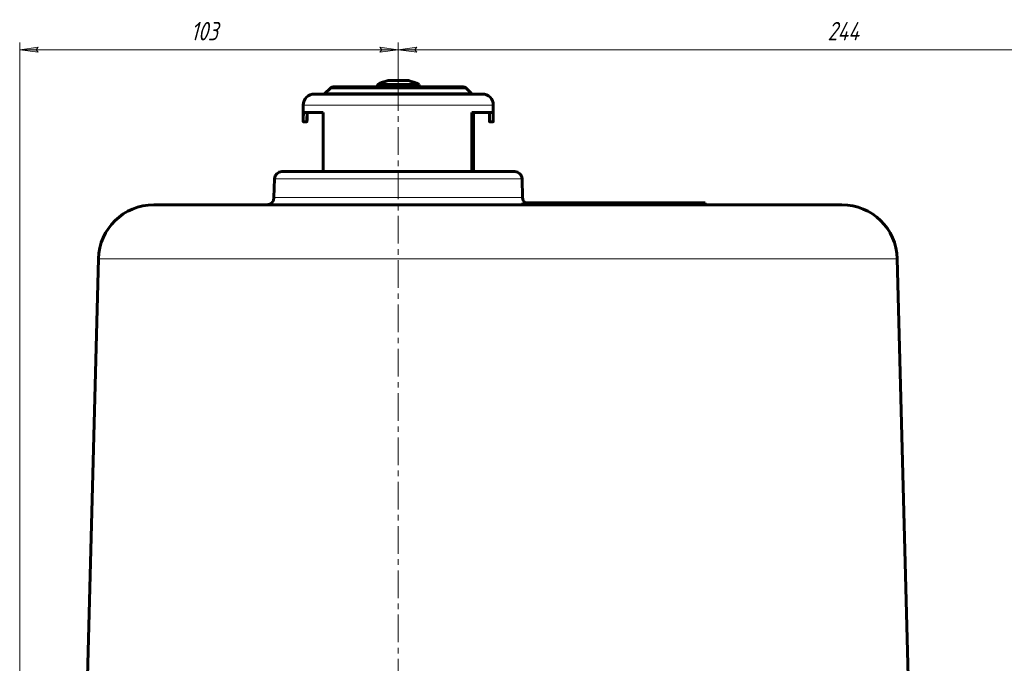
# Model space of a CAD drawing. Header units: millimetres. Extents: x -208 to 689, y -548 to 352.
# Tile 29 of 30: x 248 to 514, y 175 to 350. Entities that reach past the tile are written whole.
import ezdxf

# ---------------------------------------------------------------- set-up
doc = ezdxf.new("R2010")
doc.units = ezdxf.units.MM
for name, pattern in [('K5LT_AXLED', [12, 7.5, -1.5, 1.5, -1.5]), ('K5LT_BASIC', [0]), ('K5LT_THIN', [0])]:
    doc.linetypes.add(name, pattern=pattern)
doc.styles.add('KDIMTEXTSTYLE', font='GOST_AU.SHX', dxfattribs={"width": 0.96, "oblique": 15, "height": 5})
doc.styles.add('KTEXTSTYLE', font='GOST_AU.SHX', dxfattribs={"width": 0.96, "height": 5})
doc.dimstyles.new('KDIMSTYLE (1.00)', dxfattribs={"dimtxt": 5, "dimasz": 1, "dimexe": 2, "dimexo": 0, "dimgap": 1, "dimtad": 1, "dimtxsty": 'KDIMTEXTSTYLE', "dimsah": 1, "dimcen": 0, "dimdle": 1, "dimadec": 0, "dimazin": 0, "dimtfac": 0.667, "dimtmove": 0, "dimatfit": 3, "dimfxl": 1, "dimtvp": 1, "dimtolj": 1, "dimtzin": 0, "dimarcsym": 0})

# ---------------------------------------------------------------- blocks, each defined once
blk = doc.blocks.new('D4')
for points in [[(350.11, 341.51), (355.11, 342.16), (354.61, 341.51), (355.11, 340.85)], [(594.11, 341.51), (589.11, 342.16), (589.61, 341.51), (589.11, 340.85)]]:
    blk.add_hatch(color=7).paths.add_polyline_path(points)
at = {"color": 7, "linetype": 'K5LT_THIN', "lineweight": 18}
for p, q in [((350.11, 325.28), (350.11, 343.51)), ((350.11, 341.51), (355.11, 342.16)), ((355.11, 342.16), (354.61, 341.51)), ((589.61, 341.51), (589.11, 342.16)), ((589.11, 342.16), (594.11, 341.51)), ((594.11, 194), (594.11, 343.51)), ((355.11, 340.85), (350.11, 341.51)), ((354.61, 341.51), (355.11, 340.85)), ((594.11, 341.51), (589.11, 340.85)), ((589.11, 340.85), (589.61, 341.51))]:
    blk.add_line(p, q, dxfattribs=at)
blk.add_wipeout([(466.44, 342.51), (466.44, 349.64), (477.33, 349.64), (477.33, 342.51)])
blk.add_line((350.11, 341.51), (594.11, 341.51), dxfattribs=at)
at = {"color": 7, "insert": (466.44, 349.04), "char_height": 5, "attachment_point": 1, "style": 'KTEXTSTYLE'}
blk.add_mtext('\\H3.5;\\W0.965;\\Q15;\\Q15;\\H5.00;244', dxfattribs=at)
blk = doc.blocks.new('KDIMARROW_01')
blk.add_hatch(color=0).paths.add_polyline_path([(0, 0), (-5, 0.66), (-4.5, 0), (-5, -0.66)])
at = {"color": 0, "linetype": 'K5LT_THIN', "lineweight": 18}
for p, q in [((-4.5, 0), (-5, 0.66)), ((-5, 0.66), (0, 0)), ((0, 0), (-5, -0.66)), ((-5, -0.66), (-4.5, 0)), ((0, 0), (-1, 0))]:
    blk.add_line(p, q, dxfattribs=at)
blk = doc.blocks.new('D6')
for points in [[(247.51, 341.51), (252.51, 342.16), (252.01, 341.51), (252.51, 340.85)], [(350.11, 341.51), (345.11, 342.16), (345.61, 341.51), (345.11, 340.85)]]:
    blk.add_hatch(color=7).paths.add_polyline_path(points)
at = {"color": 7, "linetype": 'K5LT_THIN', "lineweight": 18}
for p, q in [((247.51, 109.05), (247.51, 343.51)), ((247.51, 341.51), (252.51, 342.16)), ((252.51, 342.16), (252.01, 341.51)), ((345.61, 341.51), (345.11, 342.16)), ((345.11, 342.16), (350.11, 341.51)), ((350.11, 333.15), (350.11, 343.51)), ((252.51, 340.85), (247.51, 341.51)), ((252.01, 341.51), (252.51, 340.85)), ((350.11, 341.51), (345.11, 340.85)), ((345.11, 340.85), (345.61, 341.51))]:
    blk.add_line(p, q, dxfattribs=at)
blk.add_wipeout([(293.87, 342.51), (293.87, 349.64), (303.36, 349.64), (303.36, 342.51)])
blk.add_line((350.11, 341.51), (247.51, 341.51), dxfattribs=at)
at = {"color": 7, "insert": (293.87, 349.04), "char_height": 5, "attachment_point": 1, "style": 'KTEXTSTYLE'}
blk.add_mtext('\\H3.5;\\W0.965;\\Q15;\\Q15;\\H5.00;103', dxfattribs=at)

msp = doc.modelspace()

# ---------------------------------------------------------------- linework, layer by layer
at = {"color": 30, "linetype": 'K5LT_AXLED', "lineweight": 18, "true_color": 0xff8000}
msp.add_line((350.11, 1), (350.11, 335.147), dxfattribs=at)
at = {"color": 150, "linetype": 'K5LT_BASIC', "lineweight": 60, "true_color": 0x0080ff}
for p, q in [((331.524, 330.914), (330.403, 329.793)), ((332.938, 331.5), (349.873, 331.5)), ((355.76, 332.071), (344.46, 332.071)), ((344.46, 332.071), (344.46, 331.5)), ((351.934, 333.147), (347.332, 333.147)), ((349.873, 331.5), (367.282, 331.5)), ((352.889, 333.147), (351.934, 333.147)), ((355.76, 332.071), (355.76, 331.5)), ((368.696, 330.914), (369.817, 329.793)), ((327.36, 329.5), (349.797, 329.5)), ((349.797, 329.5), (372.86, 329.5)), ((324.36, 322.148), (324.36, 326.5)), ((375.86, 322.148), (375.86, 326.5)), ((324.414, 324.5), (329.716, 324.5)), ((329.716, 324.5), (329.716, 308.5)), ((370.063, 308.5), (370.063, 324.5)), ((370.063, 324.5), (375.75, 324.5)), ((370.504, 324.5), (370.504, 308.5)), ((324.36, 322.25), (324.36, 322.148)), ((325.362, 322), (324.362, 322)), ((325.36, 322.134), (325.36, 322.25)), ((375.858, 322), (374.858, 322)), ((375.86, 322.25), (375.86, 322.148)), ((350.11, 308.5), (318.558, 308.5)), ((381.662, 308.5), (350.11, 308.5)), ((316.559, 306.552), (316.425, 301.448)), ((383.661, 306.552), (383.795, 301.448)), ((377.11, 299.5), (283.859, 299.5)), ((470.361, 299.5), (377.11, 299.5)), ((383.892, 300), (407.091, 300)), ((383.892, 299.5), (383.892, 300)), ((407.091, 300), (433.298, 300)), ((407.091, 299.5), (407.091, 300)), ((433.298, 299.5), (433.298, 300)), ((268.864, 284.893), (265.317, 149.454)), ((485.356, 284.893), (488.903, 149.454))]:
    msp.add_line(p, q, dxfattribs=at)
at = {"color": 7, "linetype": 'K5LT_THIN', "lineweight": 18}
for p, q in [((331.524, 330.914), (349.854, 330.914)), ((349.854, 330.914), (368.696, 330.914)), ((330.403, 329.793), (349.839, 329.793)), ((349.839, 329.793), (369.817, 329.793)), ((324.36, 326.5), (349.755, 326.5)), ((349.755, 326.5), (375.86, 326.5)), ((324.39, 324.25), (325.391, 324.25)), ((374.785, 324.25), (375.787, 324.25)), ((325.36, 322.25), (324.36, 322.25)), ((375.848, 322.25), (374.848, 322.25)), ((316.559, 306.552), (350.11, 306.552)), ((350.11, 306.552), (383.661, 306.552)), ((350.11, 301.448), (316.425, 301.448)), ((383.795, 301.448), (350.11, 301.448)), ((352.25, 284.893), (268.864, 284.893)), ((377.11, 284.893), (352.25, 284.893)), ((485.356, 284.893), (377.11, 284.893))]:
    msp.add_line(p, q, dxfattribs=at)
at = {"color": 150, "linetype": 'K5LT_BASIC', "lineweight": 60, "true_color": 0x0080ff}
for centre, radius, start, end in [((332.938, 329.5), 2, 90, 135), ((350.11, 321.37), 12.101, 103.27418, 117.83375), ((350.11, 321.37), 12.101, 62.16625, 76.72582), ((367.282, 329.5), 2, 45, 90), ((327.36, 326.5), 3, 90, 180), ((329.696, 330.5), 1, 270, 315), ((370.524, 330.5), 1, 225, 270), ((372.86, 326.5), 3, 0, 90), ((318.558, 306.5), 2, 90, 178.5), ((381.662, 306.5), 2, 1.5, 90), ((283.859, 284.5), 15, 90, 178.5), ((314.426, 301.5), 2, 270, 358.5), ((385.794, 301.5), 2, 181.5, 228.59038), ((470.361, 284.5), 15, 1.5, 90)]:
    msp.add_arc(centre, radius, start, end, dxfattribs=at)
for points, knots in [([(324.36, 322.25), (324.361, 322.405), (324.361, 322.559), (324.364, 322.869), (324.365, 323.024), (324.369, 323.333), (324.372, 323.488), (324.378, 323.797), (324.382, 323.952), (324.387, 324.154), (324.388, 324.202), (324.39, 324.25)], [0, 0, 0, 0, 0.2319336, 0.2319336, 0.4639165, 0.4639165, 0.6959723, 0.6959723, 0.9281244, 0.9281244, 1, 1, 1, 1]), ([(324.414, 324.5), (324.414, 324.5), (324.413, 324.5), (324.413, 324.5), (324.412, 324.499), (324.411, 324.498), (324.411, 324.497), (324.41, 324.496), (324.409, 324.494), (324.409, 324.493), (324.408, 324.491), (324.407, 324.488), (324.406, 324.485), (324.405, 324.48), (324.404, 324.473), (324.403, 324.465), (324.402, 324.458), (324.401, 324.453), (324.4, 324.447), (324.4, 324.442), (324.399, 324.436), (324.399, 324.429), (324.398, 324.423), (324.397, 324.416), (324.397, 324.408), (324.396, 324.401), (324.396, 324.393), (324.395, 324.385), (324.395, 324.378), (324.394, 324.369), (324.394, 324.361), (324.393, 324.353), (324.393, 324.345), (324.393, 324.337), (324.392, 324.329), (324.392, 324.321), (324.392, 324.314), (324.391, 324.306), (324.391, 324.298), (324.391, 324.291), (324.391, 324.284), (324.39, 324.277), (324.39, 324.27), (324.39, 324.261), (324.39, 324.254), (324.39, 324.25)], [0, 0, 0, 0, 0.0214375, 0.0426384, 0.0636355, 0.0843985, 0.1050817, 0.1256546, 0.1462142, 0.1666968, 0.1871488, 0.2098198, 0.234706, 0.2712454, 0.3175476, 0.3620718, 0.3955501, 0.417962, 0.440589, 0.4637192, 0.48714, 0.511089, 0.5352269, 0.5595508, 0.5838679, 0.6081003, 0.6322686, 0.6562251, 0.6800249, 0.703521, 0.7268473, 0.749406, 0.7714138, 0.7926296, 0.8136299, 0.8338539, 0.8535618, 0.8724032, 0.8909494, 0.9085518, 0.9254826, 0.9413872, 0.9568826, 0.9716533, 1, 1, 1, 1]), ([(325.391, 324.25), (325.387, 324.096), (325.383, 323.941), (325.376, 323.633), (325.373, 323.478), (325.368, 323.17), (325.366, 323.015), (325.362, 322.707), (325.361, 322.553), (325.36, 322.349), (325.36, 322.299), (325.36, 322.25)], [0, 0, 0, 0, 0.2316674, 0.2316674, 0.4631982, 0.4631982, 0.6946177, 0.6946177, 0.9259511, 0.9259511, 1, 1, 1, 1]), ([(325.372, 322.25), (325.375, 322.404), (325.378, 322.559), (325.386, 322.867), (325.39, 323.021), (325.399, 323.33), (325.405, 323.484), (325.416, 323.793), (325.422, 323.947), (325.431, 324.151), (325.433, 324.2), (325.435, 324.25)], [0, 0, 0, 0, 0.2312581, 0.2312581, 0.4625691, 0.4625691, 0.6939583, 0.6939583, 0.9254506, 0.9254506, 1, 1, 1, 1]), ([(325.391, 324.25), (325.392, 324.255), (325.392, 324.264), (325.392, 324.277), (325.393, 324.289), (325.393, 324.302), (325.394, 324.313), (325.394, 324.325), (325.395, 324.335), (325.395, 324.345), (325.396, 324.355), (325.396, 324.364), (325.397, 324.373), (325.397, 324.382), (325.398, 324.39), (325.398, 324.397), (325.399, 324.405), (325.399, 324.412), (325.4, 324.418), (325.401, 324.424), (325.401, 324.43), (325.402, 324.435), (325.402, 324.44), (325.403, 324.445), (325.403, 324.449), (325.404, 324.453), (325.404, 324.457), (325.405, 324.461), (325.405, 324.464), (325.406, 324.469), (325.407, 324.474), (325.408, 324.48), (325.409, 324.485), (325.41, 324.488), (325.411, 324.491), (325.412, 324.494), (325.413, 324.496), (325.414, 324.497), (325.415, 324.499), (325.416, 324.5), (325.417, 324.5), (325.417, 324.5)], [0, 0, 0, 0, 0.0295943, 0.0591753, 0.0886294, 0.1176225, 0.1462779, 0.1742414, 0.2017949, 0.2287766, 0.2555585, 0.2815277, 0.3069613, 0.3316958, 0.3563187, 0.3803568, 0.4039726, 0.4268436, 0.4493978, 0.4710011, 0.4919332, 0.5119057, 0.5315136, 0.5501681, 0.5682326, 0.5855073, 0.6025707, 0.6191971, 0.635576, 0.6568558, 0.6868055, 0.7258498, 0.7619683, 0.7915935, 0.8185316, 0.8439511, 0.8679715, 0.8968849, 0.9303285, 0.9682127, 1, 1, 1, 1]), ([(325.473, 324.5), (325.472, 324.5), (325.472, 324.5), (325.471, 324.5), (325.47, 324.499), (325.469, 324.498), (325.468, 324.497), (325.467, 324.496), (325.466, 324.494), (325.465, 324.493), (325.464, 324.491), (325.463, 324.488), (325.461, 324.485), (325.46, 324.48), (325.458, 324.473), (325.456, 324.465), (325.455, 324.458), (325.453, 324.453), (325.452, 324.447), (325.451, 324.442), (325.451, 324.436), (325.45, 324.429), (325.449, 324.423), (325.448, 324.416), (325.447, 324.408), (325.446, 324.401), (325.445, 324.393), (325.444, 324.385), (325.444, 324.377), (325.443, 324.369), (325.442, 324.361), (325.442, 324.353), (325.441, 324.345), (325.44, 324.337), (325.44, 324.329), (325.439, 324.321), (325.439, 324.314), (325.438, 324.306), (325.438, 324.298), (325.437, 324.291), (325.437, 324.284), (325.437, 324.277), (325.436, 324.27), (325.436, 324.261), (325.435, 324.254), (325.435, 324.25)], [0, 0, 0, 0, 0.0214419, 0.0426469, 0.0636478, 0.0844146, 0.1051016, 0.1256785, 0.1462424, 0.1667295, 0.1871862, 0.2098624, 0.2347543, 0.2713019, 0.317614, 0.3621474, 0.3956322, 0.4180489, 0.440681, 0.4638171, 0.4872443, 0.5112009, 0.5353475, 0.55968, 0.584005, 0.6082428, 0.6324139, 0.6563701, 0.6801687, 0.7036632, 0.7269892, 0.7495473, 0.7715536, 0.7927654, 0.8137602, 0.8339757, 0.853674, 0.8725049, 0.8910406, 0.9086319, 0.925551, 0.9414429, 0.956925, 0.9716815, 1, 1, 1, 1]), ([(374.747, 324.5), (374.748, 324.5), (374.748, 324.5), (374.749, 324.5), (374.75, 324.499), (374.751, 324.498), (374.752, 324.497), (374.753, 324.496), (374.754, 324.494), (374.755, 324.493), (374.756, 324.491), (374.757, 324.488), (374.759, 324.485), (374.76, 324.48), (374.762, 324.473), (374.764, 324.465), (374.766, 324.458), (374.767, 324.453), (374.768, 324.447), (374.769, 324.442), (374.769, 324.436), (374.77, 324.429), (374.771, 324.423), (374.772, 324.416), (374.773, 324.408), (374.774, 324.401), (374.775, 324.393), (374.776, 324.385), (374.776, 324.377), (374.777, 324.369), (374.778, 324.361), (374.779, 324.353), (374.779, 324.345), (374.78, 324.337), (374.78, 324.329), (374.781, 324.321), (374.781, 324.314), (374.782, 324.306), (374.782, 324.298), (374.783, 324.291), (374.783, 324.284), (374.784, 324.277), (374.784, 324.27), (374.784, 324.261), (374.785, 324.254), (374.785, 324.25)], [0, 0, 0, 0, 0.0214443, 0.0426517, 0.0636552, 0.0844246, 0.105114, 0.1256932, 0.1462592, 0.1667481, 0.1872065, 0.2098845, 0.2347784, 0.2713287, 0.3176445, 0.3621818, 0.3956695, 0.4180877, 0.4407211, 0.4638579, 0.4872855, 0.5112416, 0.5353869, 0.5597178, 0.5840414, 0.6082789, 0.6324512, 0.6564098, 0.6802108, 0.7037071, 0.7270336, 0.749591, 0.771596, 0.7928062, 0.8137996, 0.8340136, 0.8537098, 0.8725378, 0.8910701, 0.9086575, 0.9255724, 0.94146, 0.9569379, 0.9716903, 1, 1, 1, 1]), ([(374.848, 322.25), (374.845, 322.404), (374.842, 322.559), (374.834, 322.867), (374.83, 323.021), (374.821, 323.33), (374.816, 323.484), (374.804, 323.793), (374.798, 323.947), (374.789, 324.151), (374.787, 324.2), (374.785, 324.25)], [0, 0, 0, 0, 0.2312581, 0.2312581, 0.4625691, 0.4625691, 0.6939583, 0.6939583, 0.9254506, 0.9254506, 1, 1, 1, 1]), ([(375.787, 324.25), (375.787, 324.255), (375.786, 324.264), (375.785, 324.277), (375.785, 324.289), (375.784, 324.302), (375.783, 324.313), (375.783, 324.325), (375.782, 324.335), (375.781, 324.345), (375.78, 324.355), (375.78, 324.364), (375.779, 324.373), (375.778, 324.382), (375.777, 324.39), (375.777, 324.397), (375.776, 324.405), (375.775, 324.412), (375.774, 324.418), (375.773, 324.424), (375.773, 324.43), (375.772, 324.435), (375.771, 324.44), (375.77, 324.445), (375.77, 324.449), (375.769, 324.453), (375.768, 324.457), (375.768, 324.461), (375.767, 324.464), (375.766, 324.469), (375.765, 324.474), (375.763, 324.48), (375.761, 324.485), (375.76, 324.488), (375.759, 324.491), (375.758, 324.494), (375.756, 324.496), (375.755, 324.497), (375.754, 324.499), (375.752, 324.5), (375.751, 324.5), (375.75, 324.5)], [0, 0, 0, 0, 0.0295964, 0.0591796, 0.088636, 0.1176315, 0.1462894, 0.1742554, 0.2018111, 0.2287945, 0.2555777, 0.2815475, 0.3069814, 0.3317155, 0.356338, 0.3803753, 0.4039899, 0.4268594, 0.4494119, 0.4710132, 0.4919431, 0.5119131, 0.5315184, 0.5501702, 0.5682321, 0.585504, 0.6025647, 0.6191886, 0.6355651, 0.6568421, 0.6867889, 0.7258308, 0.7619482, 0.7915734, 0.8185125, 0.8439337, 0.8679564, 0.896873, 0.9303202, 0.9682085, 1, 1, 1, 1]), ([(375.787, 324.25), (375.793, 324.095), (375.8, 323.941), (375.811, 323.631), (375.817, 323.476), (375.826, 323.167), (375.831, 323.012), (375.839, 322.702), (375.842, 322.548), (375.846, 322.345), (375.847, 322.298), (375.848, 322.25)], [0, 0, 0, 0, 0.2323138, 0.2323138, 0.4645004, 0.4645004, 0.6965834, 0.6965834, 0.9285863, 0.9285863, 1, 1, 1, 1]), ([(375.806, 324.5), (375.806, 324.5), (375.807, 324.5), (375.807, 324.5), (375.808, 324.499), (375.809, 324.498), (375.809, 324.497), (375.81, 324.496), (375.811, 324.494), (375.811, 324.493), (375.812, 324.491), (375.813, 324.488), (375.814, 324.485), (375.815, 324.48), (375.816, 324.473), (375.817, 324.465), (375.818, 324.458), (375.819, 324.453), (375.82, 324.447), (375.82, 324.442), (375.821, 324.436), (375.821, 324.429), (375.822, 324.423), (375.823, 324.416), (375.823, 324.408), (375.824, 324.401), (375.824, 324.393), (375.825, 324.385), (375.825, 324.378), (375.826, 324.369), (375.826, 324.361), (375.827, 324.353), (375.827, 324.345), (375.827, 324.337), (375.828, 324.329), (375.828, 324.321), (375.828, 324.314), (375.829, 324.306), (375.829, 324.298), (375.829, 324.291), (375.829, 324.284), (375.83, 324.277), (375.83, 324.27), (375.83, 324.261), (375.83, 324.254), (375.83, 324.25)], [0, 0, 0, 0, 0.0214354, 0.0426339, 0.0636287, 0.0843893, 0.1050702, 0.125641, 0.1461988, 0.1666796, 0.18713, 0.2097993, 0.2346837, 0.2712206, 0.3175193, 0.3620401, 0.3955157, 0.4179262, 0.440552, 0.4636815, 0.4871019, 0.5110514, 0.5351905, 0.5595159, 0.5838343, 0.6080669, 0.6322341, 0.6561884, 0.6799859, 0.7034804, 0.7268062, 0.7493655, 0.7713745, 0.7925918, 0.8135934, 0.8338189, 0.8535286, 0.8723728, 0.8909221, 0.9085281, 0.9254628, 0.9413713, 0.9568706, 0.9716451, 1, 1, 1, 1]), ([(375.86, 322.25), (375.859, 322.405), (375.859, 322.559), (375.856, 322.869), (375.855, 323.024), (375.851, 323.333), (375.848, 323.488), (375.842, 323.797), (375.838, 323.952), (375.833, 324.154), (375.832, 324.202), (375.83, 324.25)], [0, 0, 0, 0, 0.2319336, 0.2319336, 0.4639165, 0.4639165, 0.6959723, 0.6959723, 0.9281244, 0.9281244, 1, 1, 1, 1]), ([(324.36, 322.148), (324.36, 322.146), (324.36, 322.14), (324.36, 322.131), (324.36, 322.121), (324.36, 322.111), (324.36, 322.102), (324.36, 322.093), (324.36, 322.084), (324.36, 322.075), (324.36, 322.067), (324.36, 322.059), (324.36, 322.052), (324.36, 322.045), (324.361, 322.039), (324.361, 322.034), (324.361, 322.029), (324.361, 322.024), (324.361, 322.02), (324.361, 322.016), (324.361, 322.013), (324.361, 322.01), (324.361, 322.007), (324.362, 322.005), (324.362, 322.004), (324.362, 322.002), (324.362, 322.001), (324.362, 322), (324.362, 322), (324.362, 322), (324.362, 322)], [0.12398003, 0.12398003, 0.12398003, 0.12398003, 0.13269621, 0.14707835, 0.16153127, 0.17623054, 0.19117398, 0.20633531, 0.22153733, 0.23667255, 0.25171876, 0.2665954, 0.28131235, 0.29572852, 0.3100022, 0.32399135, 0.33778778, 0.35127752, 0.36466038, 0.3778251, 0.39084211, 0.40358837, 0.41620925, 0.42867142, 0.44109765, 0.45350433, 0.46595384, 0.47829304, 0.49044409, 0.5000234, 0.5000234, 0.5000234, 0.5000234]), ([(325.362, 322), (325.362, 322), (325.362, 322), (325.362, 322), (325.362, 322.001), (325.362, 322.001), (325.362, 322.002), (325.362, 322.004), (325.361, 322.005), (325.361, 322.007), (325.361, 322.009), (325.361, 322.011), (325.361, 322.014), (325.361, 322.018), (325.361, 322.023), (325.361, 322.029), (325.36, 322.036), (325.36, 322.042), (325.36, 322.047), (325.36, 322.052), (325.36, 322.057), (325.36, 322.063), (325.36, 322.068), (325.36, 322.074), (325.36, 322.08), (325.36, 322.086), (325.36, 322.092), (325.36, 322.099), (325.36, 322.107), (325.36, 322.115), (325.36, 322.124), (325.36, 322.131), (325.36, 322.134)], [0.50002312, 0.50002312, 0.50002312, 0.50002312, 0.50234615, 0.51414758, 0.52574433, 0.53725611, 0.54854576, 0.55972387, 0.57063069, 0.58136014, 0.59186573, 0.60232461, 0.61397659, 0.62685953, 0.64573528, 0.66468987, 0.68380028, 0.69694718, 0.70879604, 0.71931431, 0.72979984, 0.74022483, 0.75062908, 0.76103428, 0.77145295, 0.78206539, 0.79285847, 0.80392352, 0.81510786, 0.82791049, 0.84216329, 0.85719717, 0.85719717, 0.85719717, 0.85719717]), ([(325.372, 322.25), (325.372, 322.245), (325.372, 322.236), (325.372, 322.223), (325.371, 322.21), (325.371, 322.198), (325.371, 322.186), (325.37, 322.174), (325.37, 322.163), (325.37, 322.152), (325.37, 322.141), (325.369, 322.131), (325.369, 322.121), (325.369, 322.111), (325.368, 322.102), (325.368, 322.093), (325.368, 322.084), (325.367, 322.075), (325.367, 322.067), (325.367, 322.059), (325.366, 322.052), (325.366, 322.045), (325.366, 322.039), (325.366, 322.034), (325.365, 322.029), (325.365, 322.024), (325.365, 322.02), (325.364, 322.016), (325.364, 322.013), (325.364, 322.01), (325.364, 322.007), (325.363, 322.005), (325.363, 322.004), (325.363, 322.002), (325.363, 322.001), (325.363, 322), (325.363, 322), (325.362, 322), (325.362, 322)], [0, 0, 0, 0, 0.01507707, 0.03015424, 0.04517865, 0.06004483, 0.07477098, 0.08934228, 0.10384935, 0.11829788, 0.13269766, 0.14708, 0.16153313, 0.17623261, 0.19117627, 0.20633785, 0.22154014, 0.23667563, 0.25172211, 0.26659903, 0.28131626, 0.2957327, 0.31000664, 0.32399601, 0.33779267, 0.35128261, 0.36466565, 0.37783051, 0.39084765, 0.40359399, 0.41621493, 0.42867711, 0.44110333, 0.45350997, 0.46595947, 0.4782987, 0.4904498, 0.50002312, 0.50002312, 0.50002312, 0.50002312]), ([(374.848, 322.25), (374.848, 322.245), (374.848, 322.236), (374.848, 322.223), (374.849, 322.21), (374.849, 322.198), (374.849, 322.186), (374.85, 322.174), (374.85, 322.163), (374.85, 322.152), (374.85, 322.141), (374.851, 322.131), (374.851, 322.121), (374.851, 322.111), (374.852, 322.102), (374.852, 322.093), (374.852, 322.084), (374.853, 322.075), (374.853, 322.067), (374.853, 322.059), (374.854, 322.052), (374.854, 322.045), (374.854, 322.039), (374.855, 322.034), (374.855, 322.029), (374.855, 322.024), (374.855, 322.02), (374.856, 322.016), (374.856, 322.013), (374.856, 322.01), (374.856, 322.007), (374.857, 322.005), (374.857, 322.004), (374.857, 322.002), (374.857, 322.001), (374.857, 322), (374.858, 322), (374.858, 322), (374.858, 322)], [0, 0, 0, 0, 0.01507707, 0.03015424, 0.04517865, 0.06004483, 0.07477098, 0.08934228, 0.10384935, 0.11829788, 0.13269766, 0.14708, 0.16153313, 0.17623261, 0.19117627, 0.20633785, 0.22154014, 0.23667563, 0.25172211, 0.26659903, 0.28131626, 0.2957327, 0.31000664, 0.32399601, 0.33779267, 0.35128261, 0.36466565, 0.37783051, 0.39084765, 0.40359399, 0.41621493, 0.42867711, 0.44110333, 0.45350997, 0.46595947, 0.4782987, 0.4904498, 0.50002312, 0.50002312, 0.50002312, 0.50002312]), ([(375.858, 322), (375.858, 322), (375.857, 322), (375.857, 322), (375.857, 322.001), (375.857, 322.001), (375.857, 322.002), (375.857, 322.004), (375.856, 322.005), (375.856, 322.007), (375.856, 322.009), (375.856, 322.011), (375.856, 322.014), (375.855, 322.018), (375.855, 322.023), (375.855, 322.029), (375.854, 322.036), (375.854, 322.042), (375.854, 322.047), (375.854, 322.052), (375.853, 322.057), (375.853, 322.063), (375.853, 322.068), (375.853, 322.074), (375.852, 322.08), (375.852, 322.086), (375.852, 322.092), (375.852, 322.099), (375.851, 322.107), (375.851, 322.115), (375.851, 322.125), (375.85, 322.139), (375.85, 322.154), (375.85, 322.169), (375.849, 322.182), (375.849, 322.194), (375.849, 322.205), (375.849, 322.216), (375.848, 322.227), (375.848, 322.238), (375.848, 322.246), (375.848, 322.25)], [0.5000234, 0.5000234, 0.5000234, 0.5000234, 0.50234037, 0.51414173, 0.52573839, 0.53725006, 0.54853958, 0.55971755, 0.57062421, 0.5813535, 0.59185894, 0.60231766, 0.61396948, 0.62685225, 0.64572773, 0.66468206, 0.68379219, 0.69693889, 0.70878756, 0.71930565, 0.72979099, 0.74021581, 0.7506199, 0.761025, 0.77144358, 0.782056, 0.79284912, 0.80391425, 0.81509868, 0.82790154, 0.84215467, 0.86333914, 0.88487407, 0.90685223, 0.92226656, 0.9363478, 0.94911628, 0.96190359, 0.97468007, 0.98739219, 1, 1, 1, 1]), ([(375.86, 322.148), (375.86, 322.146), (375.86, 322.14), (375.86, 322.131), (375.86, 322.121), (375.86, 322.111), (375.86, 322.102), (375.86, 322.093), (375.86, 322.084), (375.86, 322.075), (375.86, 322.067), (375.86, 322.059), (375.86, 322.052), (375.86, 322.045), (375.86, 322.039), (375.859, 322.034), (375.859, 322.029), (375.859, 322.024), (375.859, 322.02), (375.859, 322.016), (375.859, 322.013), (375.859, 322.01), (375.859, 322.007), (375.858, 322.005), (375.858, 322.004), (375.858, 322.002), (375.858, 322.001), (375.858, 322), (375.858, 322), (375.858, 322), (375.858, 322)], [0.12398003, 0.12398003, 0.12398003, 0.12398003, 0.13269621, 0.14707835, 0.16153127, 0.17623054, 0.19117398, 0.20633531, 0.22153733, 0.23667255, 0.25171876, 0.2665954, 0.28131235, 0.29572852, 0.3100022, 0.32399135, 0.33778778, 0.35127752, 0.36466038, 0.3778251, 0.39084211, 0.40358837, 0.41620925, 0.42867142, 0.44109765, 0.45350433, 0.46595384, 0.47829304, 0.49044409, 0.5000234, 0.5000234, 0.5000234, 0.5000234])]:
    msp.add_open_spline(points, degree=3, knots=knots, dxfattribs=at)

# ---------------------------------------------------------------- next in the draw order: dimensions: what is measured, and where the dimension line sits
at = {"color": 7}
dim = msp.add_linear_dim(base=(350.11, 341.507), p1=(594.11, 194), p2=(350.11, 325.281), text='\\H5.0;\\W0.965;\\Q15;\\H5.0;\\W0.965;\\Q15;\\Q15;244', dimstyle='KDIMSTYLE (1.00)', override={"dimexo": 0, "dimblk1": 'KDIMARROW_01', "dimblk2": 'KDIMARROW_01', "dimse1": 0, "dimse2": 0, "dimclrt": 7, "dimtolj": 1}, dxfattribs=at)
dim.commit()
dim.dimension.update_dxf_attribs({"geometry": 'D4', "text_midpoint": (472.11, 341.507), "dimtype": 160})

# ---------------------------------------------------------------- next in the draw order: dimensions: what is measured, and where the dimension line sits
dim = msp.add_linear_dim(base=(350.11, 341.507), p1=(247.51, 109.048), p2=(350.11, 333.147), text='\\H5.0;\\W0.965;\\Q15;\\H5.0;\\W0.965;\\Q15;\\Q15;103', dimstyle='KDIMSTYLE (1.00)', override={"dimexo": 0, "dimblk1": 'KDIMARROW_01', "dimblk2": 'KDIMARROW_01', "dimse1": 0, "dimse2": 0, "dimclrt": 7, "dimtolj": 1}, dxfattribs=at)
dim.commit()
dim.dimension.update_dxf_attribs({"geometry": 'D6', "text_midpoint": (298.81, 341.507), "dimtype": 160})

doc.saveas('drawing.dxf')
